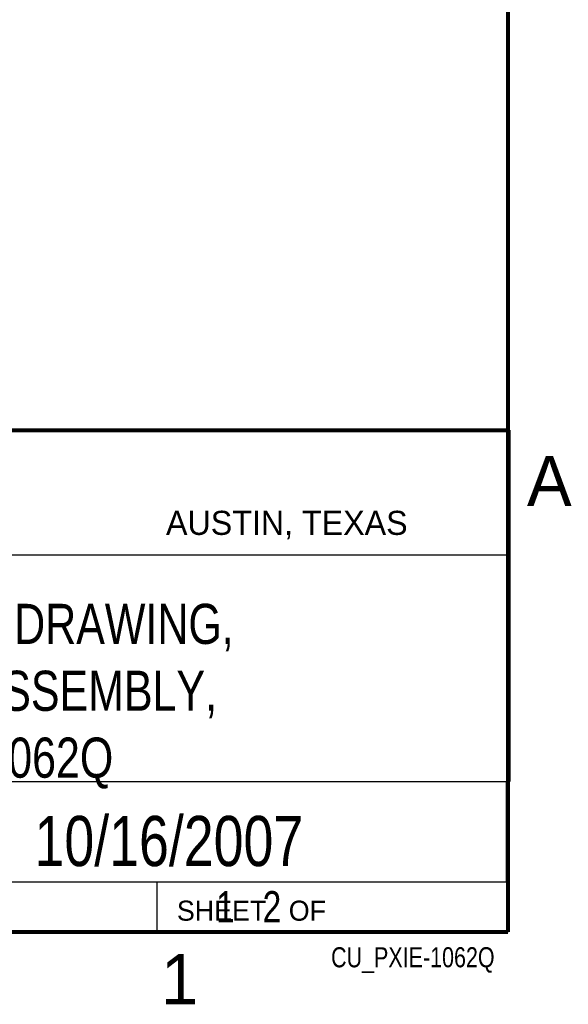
# Model space of a CAD drawing. Header units: inches. Extents: x 0 to 34, y 0 to 22.
# Tile 57 of 82: x 31.1 to 33.8, y 0.1 to 5. Entities that reach past the tile are written whole.
import ezdxf
from ezdxf.enums import TextEntityAlignment as Align

# ---------------------------------------------------------------- set-up
doc = ezdxf.new("R2010")
doc.units = ezdxf.units.IN
doc.header["$LTSCALE"] = 1.87
doc.header["$MEASUREMENT"] = 0
doc.layers.get('0').update_dxf_attribs({"linetype": 'CONTINUOUS'})
doc.styles.get("Standard").update_dxf_attribs({"font": 'txt', "width": 0.8})

msp = doc.modelspace()

# ---------------------------------------------------------------- linework, layer by layer
at = {"color": 2, "linetype": 'CONTINUOUS'}
for p, q in [((28.3793, 3.00033), (33.5093, 3.00033)), ((33.5093, 3.00033), (33.5093, 1.25033)), ((28.72307, 2.38), (33.50002, 2.38)), ((28.3793, 1.25033), (33.5093, 1.25033)), ((30.13002, 1.24989), (33.49002, 1.24989)), ((33.49002, 1.24989), (33.49002, 0.74989)), ((28.38002, 0.75), (33.50002, 0.75)), ((30.13002, 0.74989), (33.49002, 0.74989)), ((31.75002, 0.75), (33.50002, 0.75)), ((31.75002, 0.75), (31.75002, 0.5)), ((33.50002, 0.75), (33.50002, 0.5)), ((31.75002, 0.5), (33.50002, 0.5)), ((32.49527, 0.50168), (33.49527, 0.50168)), ((32.49527, 0.50168), (32.49527, 0.50118)), ((32.49527, 0.50118), (33.49527, 0.50118)), ((33.49527, 0.50168), (33.49527, 0.50118))]:
    msp.add_line(p, q, dxfattribs=at)
at = {"color": 7, "linetype": 'CONTINUOUS', "const_width": 0.02}
for points in [[(33.50002, 0.5), (33.50002, 21.5)], [(25.58002, 3), (33.50002, 3)], [(0.50002, 0.5), (33.50002, 0.5)]]:
    msp.add_lwpolyline(points, dxfattribs=at)

# ---------------------------------------------------------------- texts
at = {"color": 2, "linetype": 'CONTINUOUS'}
for s, height, p in [('A', 0.25, (33.5939, 2.62275)), ('AUSTIN, TEXAS', 0.12, (31.79573, 2.479)), ('SHEET   OF', 0.1, (31.84991, 0.55572)), ('1', 0.25, (31.77062, 0.13897))]:
    msp.add_text(s, height=height, dxfattribs=at).set_placement(p)
at = {"color": 7, "linetype": 'CONTINUOUS', "width": 0.8}
msp.add_text('10/16/2007', height=0.25, dxfattribs=at).set_placement((31.81002, 0.82802), align=Align.CENTER)
at = {"color": 2, "linetype": 'CONTINUOUS', "width": 0.8}
msp.add_text('CU_PXIE-1062Q', height=0.1, dxfattribs=at).set_placement((33.43277, 0.32355), align=Align.RIGHT)
at = {"color": 7, "linetype": 'CONTINUOUS'}
for s, insert, char_height, width, attachment_point in [('CUSTOMER DRAWING,\\PCHASSIS ASSEMBLY,\\PPXIe-1062Q', (30.9443, 2.13533), 0.2, 2.72, 2), ('     1   2', (31.81252, 0.70312), 0.15625, 1.25, 1)]:
    msp.add_mtext(s, dxfattribs=dict(at, insert=insert, char_height=char_height, width=width, attachment_point=attachment_point))

doc.saveas('drawing.dxf')
